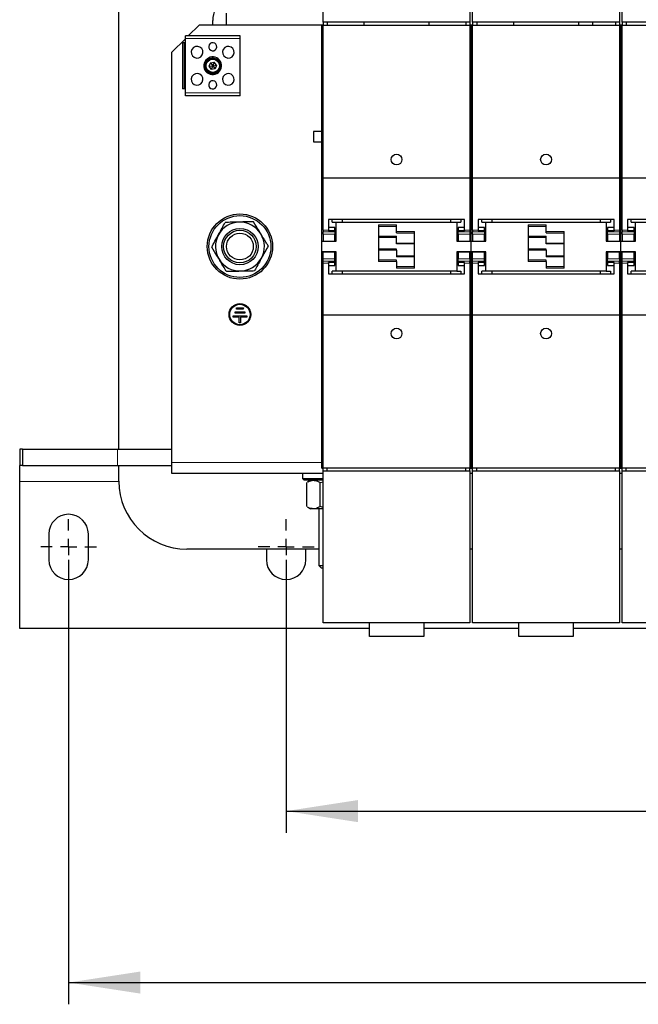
# Model space of a CAD drawing. Header units: millimetres. Extents: x 5 to 418, y 2 to 292.
# Tile 3 of 39: x 69 to 97, y 64 to 110. Entities that reach past the tile are written whole.
import ezdxf

# ---------------------------------------------------------------- set-up
doc = ezdxf.new("R2010")
doc.units = ezdxf.units.MM
doc.layers.add('SLD-0', color=7, linetype='Continuous')
doc.styles.add('SLDTEXTSTYLE0', font='TXT', dxfattribs={"width": 0.605})
doc.dimstyles.new('SLDDIMSTYLE0', dxfattribs={"dimtxt": 3.5, "dimasz": 3.302, "dimexe": 0, "dimexo": 0.0625, "dimgap": 0.875, "dimtad": 1, "dimlfac": 8, "dimrnd": 1e-09, "dimzin": 12, "dimdsep": 46, "dimtxsty": 'SLDTEXTSTYLE0', "dimsah": 1, "dimcen": 0.09, "dimadec": 0, "dimazin": 3, "dimtfac": 1, "dimtofl": 0, "dimtmove": 0, "dimatfit": 3, "dimfxl": 1, "dimfrac": 2, "dimtolj": 1, "dimtzin": 12, "dimarcsym": 0})

# ---------------------------------------------------------------- blocks, each defined once
blk = doc.blocks.new('_D_4')
at = {"layer": 'SLD-0', "color": 7}
for p, q in [((81.285, 84.681), (81.285, 72.125)), ((125.785, 84.681), (125.785, 72.125)), ((81.285, 73.125), (125.785, 73.125))]:
    blk.add_line(p, q, dxfattribs=at)
for points in [[(81.285, 73.125), (84.587, 72.617), (84.587, 73.633)], [(125.785, 73.125), (122.483, 73.633), (122.483, 72.617)]]:
    blk.add_solid(points, dxfattribs=at)
at = {"layer": 'SLD-0', "color": 7, "insert": (99.524, 77.637), "char_height": 3.5, "attachment_point": 1, "style": 'SLDTEXTSTYLE0'}
blk.add_mtext('356', dxfattribs=at)
blk = doc.blocks.new('_D_5')
at = {"layer": 'SLD-0', "color": 7}
for p, q in [((71.285, 84.681), (71.285, 64.24)), ((135.785, 83.994), (135.785, 64.24)), ((71.285, 65.24), (135.785, 65.24))]:
    blk.add_line(p, q, dxfattribs=at)
for points in [[(71.285, 65.24), (74.587, 64.732), (74.587, 65.748)], [(135.785, 65.24), (132.483, 65.748), (132.483, 64.732)]]:
    blk.add_solid(points, dxfattribs=at)
at = {"layer": 'SLD-0', "color": 7, "insert": (99.524, 69.751), "char_height": 3.5, "attachment_point": 1, "style": 'SLDTEXTSTYLE0'}
blk.add_mtext('516', dxfattribs=at)
blk = doc.blocks.new('SW_CENTERMARKSYMBOL_0')
at = {"layer": 'SLD-0', "color": 0}
for p, q in [((0, 0.75), (0, 1.28125)), ((-0.75, 0), (-1.28125, 0)), ((0, 0), (-0.375, 0)), ((0, 0), (0, 0.375)), ((0, 0), (0, -0.375)), ((0, 0), (0.375, 0)), ((0.75, 0), (1.28125, 0)), ((0, -0.75), (0, -1.28125))]:
    blk.add_line(p, q, dxfattribs=at)
blk = doc.blocks.new('SW_CENTERMARKSYMBOL_2')
at = {"layer": 'SLD-0', "color": 0}
for p, q in [((0, 0.75), (0, 1.28125)), ((-0.75, 0), (-1.28125, 0)), ((0, 0), (-0.375, 0)), ((0, 0), (0, 0.375)), ((0, 0), (0, -0.375)), ((0, 0), (0.375, 0)), ((0.75, 0), (1.28125, 0)), ((0, -0.75), (0, -1.28125))]:
    blk.add_line(p, q, dxfattribs=at)
blk = doc.blocks.new('SW_CENTERMARKSYMBOL_3')
at = {"layer": 'SLD-0', "color": 0}
for p, q in [((0, 0.75), (0, 1.28125)), ((-0.75, 0), (-1.28125, 0)), ((0, 0), (-0.375, 0)), ((0, 0), (0, 0.375)), ((0, 0), (0, -0.375)), ((0, 0), (0.375, 0)), ((0.75, 0), (1.28125, 0)), ((0, -0.75), (0, -1.28125))]:
    blk.add_line(p, q, dxfattribs=at)

msp = doc.modelspace()

# ---------------------------------------------------------------- linework, layer by layer
at = {"color": 7, "linetype": 'Continuous', "lineweight": 25}
for p, q in [((82.9847, 109.4002), (82.9847, 116.4002)), ((89.7347, 116.4002), (89.7347, 109.4002)), ((89.8597, 109.4002), (89.8597, 116.4002)), ((96.6097, 116.4002), (96.6097, 109.4002)), ((96.7347, 109.4002), (96.7347, 116.4002)), ((73.5972, 89.7752), (73.5972, 110.4377)), ((78.5347, 109.8127), (78.5347, 109.2752)), ((77.2847, 109.2752), (76.7847, 108.7752)), ((82.9222, 109.2752), (77.2847, 109.2752)), ((77.9097, 109.2752), (77.9097, 109.4815)), ((82.9847, 109.2752), (82.9222, 109.2752)), ((82.9222, 108.1315), (82.9222, 109.2752)), ((89.7347, 109.4002), (82.9847, 109.4002)), ((82.9847, 109.4002), (82.9847, 109.2752)), ((82.9847, 109.2752), (89.7347, 109.2752)), ((82.9847, 102.2499), (82.9847, 109.2752)), ((83.1722, 109.4002), (83.1722, 109.2752)), ((84.8597, 109.4002), (84.8597, 109.2752)), ((87.8597, 109.2752), (87.8597, 109.4002)), ((89.5472, 109.4002), (89.5472, 109.2752)), ((89.7347, 109.4002), (89.7347, 109.2752)), ((89.7347, 109.2752), (89.7347, 102.2499)), ((89.7972, 109.2752), (89.7347, 109.2752)), ((89.7972, 108.1315), (89.7972, 109.2752)), ((89.8597, 109.2752), (89.7972, 109.2752)), ((96.6097, 109.4002), (89.8597, 109.4002)), ((89.8597, 109.4002), (89.8597, 109.2752)), ((89.8597, 109.2752), (96.6097, 109.2752)), ((89.8597, 102.2499), (89.8597, 109.2752)), ((90.0472, 109.4002), (90.0472, 109.2752)), ((91.7347, 109.4002), (91.7347, 109.2752)), ((94.7347, 109.2752), (94.7347, 109.4002)), ((95.3847, 109.2752), (95.3847, 109.4002)), ((96.4222, 109.4002), (96.4222, 109.2752)), ((96.6097, 109.4002), (96.6097, 109.2752)), ((96.6097, 109.2752), (96.6097, 102.2499)), ((96.6722, 109.2752), (96.6097, 109.2752)), ((96.7347, 109.2752), (96.6722, 109.2752)), ((96.6722, 108.1315), (96.6722, 109.2752)), ((103.4847, 109.4002), (96.7347, 109.4002)), ((96.7347, 109.4002), (96.7347, 109.2752)), ((96.7347, 109.2752), (103.4847, 109.2752)), ((96.7347, 102.2499), (96.7347, 109.2752)), ((96.9222, 109.4002), (96.9222, 109.2752)), ((79.166, 108.7752), (76.6535, 108.7752)), ((76.6535, 108.6502), (76.6535, 108.7752)), ((79.166, 108.6502), (79.166, 108.7752)), ((76.6535, 108.644), (76.0347, 108.0252)), ((76.5222, 108.4533), (76.5222, 106.3471)), ((76.5972, 108.4533), (76.5222, 108.4533)), ((76.5972, 108.4533), (76.5972, 106.3471)), ((76.6535, 108.4533), (76.5972, 108.4533)), ((76.6535, 106.1502), (76.6535, 108.6502)), ((79.166, 106.1502), (79.166, 108.6502)), ((76.0347, 89.1502), (76.0347, 108.0252)), ((82.9222, 100.5265), (82.9222, 108.1315)), ((82.9847, 108.1315), (82.9222, 108.1315)), ((89.7347, 108.1315), (89.7972, 108.1315)), ((89.7972, 100.5265), (89.7972, 108.1315)), ((89.8597, 108.1315), (89.7972, 108.1315)), ((96.6097, 108.1315), (96.6722, 108.1315)), ((96.6722, 100.5265), (96.6722, 108.1315)), ((96.7347, 108.1315), (96.6722, 108.1315)), ((77.8, 107.5434), (77.7308, 107.3767)), ((77.7308, 107.3767), (77.9097, 107.4002)), ((77.7308, 107.3767), (77.8406, 107.2335)), ((77.8, 107.5434), (77.9788, 107.5669)), ((77.8, 107.5434), (77.9097, 107.4002)), ((77.9097, 107.4002), (77.8406, 107.2335)), ((77.9788, 107.5669), (77.9097, 107.4002)), ((77.9097, 107.4002), (78.0886, 107.4237)), ((77.9097, 107.4002), (78.0195, 107.257)), ((78.0886, 107.4237), (77.9788, 107.5669)), ((78.0886, 107.4237), (78.0195, 107.257)), ((78.0195, 107.257), (77.8406, 107.2335)), ((76.5972, 106.3471), (76.5222, 106.3471)), ((76.6535, 106.3471), (76.5972, 106.3471)), ((76.6535, 106.0252), (76.6535, 106.1502)), ((79.166, 106.0252), (76.6535, 106.0252)), ((79.166, 106.0252), (79.166, 106.1502)), ((82.9222, 104.374), (82.541, 104.374)), ((82.541, 104.374), (82.541, 103.9015)), ((82.541, 103.9015), (82.9222, 103.9015)), ((82.9847, 102.2499), (89.7347, 102.2499)), ((82.9847, 99.8459), (82.9847, 102.2499)), ((89.7347, 102.2499), (89.7347, 99.8459)), ((89.8597, 102.2499), (96.6097, 102.2499)), ((89.8597, 99.8459), (89.8597, 102.2499)), ((96.6097, 102.2499), (96.6097, 99.8459)), ((96.7347, 102.2499), (103.4847, 102.2499)), ((96.7347, 99.8459), (96.7347, 102.2499)), ((82.9222, 100.5265), (82.9847, 100.5265)), ((82.9222, 99.8712), (82.9222, 100.5265)), ((89.7972, 100.5265), (89.7347, 100.5265)), ((89.7972, 99.8712), (89.7972, 100.5265)), ((89.7972, 100.5265), (89.8597, 100.5265)), ((96.6722, 100.5265), (96.6097, 100.5265)), ((96.6722, 100.5265), (96.7347, 100.5265)), ((96.6722, 99.8712), (96.6722, 100.5265)), ((89.4847, 100.338), (83.2347, 100.338)), ((83.2347, 100.338), (83.2347, 99.8459)), ((83.4035, 100.2127), (83.4035, 100.338)), ((83.4035, 100.2127), (83.591, 100.2127)), ((83.591, 99.3377), (83.591, 100.2127)), ((83.591, 100.2127), (89.1285, 100.2127)), ((83.8597, 100.338), (83.8597, 100.2127)), ((85.5347, 100.0877), (85.5347, 98.4002)), ((86.3597, 99.7752), (86.3597, 100.0877)), ((88.8597, 100.2127), (88.8597, 100.338)), ((89.1285, 100.2127), (89.1285, 99.3377)), ((89.1285, 100.2127), (89.316, 100.2127)), ((89.316, 100.338), (89.316, 100.2127)), ((89.4847, 99.8459), (89.4847, 100.338)), ((96.3597, 100.338), (90.1097, 100.338)), ((90.1097, 100.338), (90.1097, 99.8459)), ((90.2785, 100.2127), (90.2785, 100.338)), ((90.2785, 100.2127), (90.466, 100.2127)), ((90.466, 99.3377), (90.466, 100.2127)), ((90.466, 100.2127), (96.0035, 100.2127)), ((90.7347, 100.338), (90.7347, 100.2127)), ((92.4097, 100.0877), (92.4097, 98.4002)), ((93.2347, 99.7752), (93.2347, 100.0877)), ((95.7347, 100.2127), (95.7347, 100.338)), ((96.0035, 100.2127), (96.0035, 99.3377)), ((96.0035, 100.2127), (96.191, 100.2127)), ((96.191, 100.338), (96.191, 100.2127)), ((96.3597, 99.8459), (96.3597, 100.338)), ((103.2347, 100.338), (96.9847, 100.338)), ((96.9847, 100.338), (96.9847, 99.8459)), ((97.1535, 100.2127), (97.1535, 100.338)), ((97.1535, 100.2127), (97.341, 100.2127)), ((97.341, 99.3377), (97.341, 100.2127)), ((97.341, 100.2127), (102.8785, 100.2127)), ((82.9222, 99.3377), (82.9222, 99.8712)), ((82.9847, 99.8459), (82.9847, 99.7575)), ((82.9847, 99.6502), (82.9847, 99.7575)), ((82.9847, 99.6502), (82.9847, 99.3408)), ((83.5285, 99.9596), (83.2347, 99.9596)), ((83.2347, 99.8459), (83.2347, 99.8142)), ((83.2347, 99.8249), (83.5285, 99.8249)), ((83.2347, 99.8142), (83.5285, 99.8142)), ((83.5285, 99.8249), (83.5285, 99.9596)), ((83.5285, 99.8142), (83.5285, 99.8249)), ((83.5285, 99.8142), (83.5285, 99.7575)), ((83.5285, 99.7575), (83.5285, 99.6502)), ((83.5285, 99.3408), (83.5285, 99.6502)), ((85.5347, 100.0252), (86.3597, 100.0252)), ((86.3597, 99.7127), (86.3597, 99.7752)), ((86.3597, 99.7127), (87.1847, 99.7127)), ((87.1847, 98.0877), (87.1847, 99.7752)), ((89.4847, 99.9596), (89.191, 99.9596)), ((89.191, 99.9596), (89.191, 99.8249)), ((89.191, 99.8249), (89.191, 99.8142)), ((89.191, 99.8249), (89.4847, 99.8249)), ((89.191, 99.8142), (89.191, 99.7575)), ((89.191, 99.8142), (89.4847, 99.8142)), ((89.191, 99.6502), (89.191, 99.7575)), ((89.191, 99.6502), (89.191, 99.3408)), ((89.4847, 99.8459), (89.4847, 99.8142)), ((89.7347, 99.8459), (89.7347, 99.7575)), ((89.7347, 99.7575), (89.7347, 99.6502)), ((89.7347, 99.6502), (89.7347, 99.3408)), ((89.7972, 99.3377), (89.7972, 99.8712)), ((89.8597, 99.8459), (89.8597, 99.7575)), ((89.8597, 99.6502), (89.8597, 99.7575)), ((89.8597, 99.6502), (89.8597, 99.3408)), ((90.4035, 99.9596), (90.1097, 99.9596)), ((90.1097, 99.8459), (90.1097, 99.8142)), ((90.1097, 99.8249), (90.4035, 99.8249)), ((90.1097, 99.8142), (90.4035, 99.8142)), ((90.4035, 99.8249), (90.4035, 99.9596)), ((90.4035, 99.8142), (90.4035, 99.8249)), ((90.4035, 99.8142), (90.4035, 99.7575)), ((90.4035, 99.7575), (90.4035, 99.6502)), ((90.4035, 99.3408), (90.4035, 99.6502)), ((92.4097, 100.0252), (93.2347, 100.0252)), ((93.2347, 99.7127), (93.2347, 99.7752)), ((93.2347, 99.7127), (94.0597, 99.7127)), ((94.0597, 98.0877), (94.0597, 99.7752)), ((96.3597, 99.9596), (96.066, 99.9596)), ((96.066, 99.9596), (96.066, 99.8249)), ((96.066, 99.8249), (96.066, 99.8142)), ((96.066, 99.8249), (96.3597, 99.8249)), ((96.066, 99.8142), (96.066, 99.7575)), ((96.066, 99.8142), (96.3597, 99.8142)), ((96.066, 99.6502), (96.066, 99.7575)), ((96.066, 99.6502), (96.066, 99.3408)), ((96.3597, 99.8459), (96.3597, 99.8142)), ((96.6097, 99.8459), (96.6097, 99.7575)), ((96.6097, 99.7575), (96.6097, 99.6502)), ((96.6097, 99.6502), (96.6097, 99.3408)), ((96.6722, 99.3377), (96.6722, 99.8712)), ((96.7347, 99.8459), (96.7347, 99.7575)), ((96.7347, 99.6502), (96.7347, 99.7575)), ((96.7347, 99.6502), (96.7347, 99.3408)), ((97.2785, 99.9596), (96.9847, 99.9596)), ((96.9847, 99.8459), (96.9847, 99.8142)), ((96.9847, 99.8249), (97.2785, 99.8249)), ((96.9847, 99.8142), (97.2785, 99.8142)), ((97.2785, 99.8249), (97.2785, 99.9596)), ((97.2785, 99.8142), (97.2785, 99.8249)), ((97.2785, 99.8142), (97.2785, 99.7575)), ((97.2785, 99.7575), (97.2785, 99.6502)), ((97.2785, 99.3408), (97.2785, 99.6502)), ((82.9222, 99.3377), (83.591, 99.3377)), ((82.9222, 98.8377), (82.9222, 99.3377)), ((82.9847, 99.3408), (83.5285, 99.3408)), ((85.5347, 99.519), (86.3597, 99.519)), ((86.3597, 99.248), (86.3597, 99.5605)), ((86.3597, 99.2361), (86.3597, 99.248)), ((86.3597, 99.2065), (86.3597, 99.2361)), ((87.1847, 99.2065), (86.3597, 99.2065)), ((89.1285, 99.3377), (89.7972, 99.3377)), ((89.191, 99.3408), (89.7347, 99.3408)), ((89.7972, 98.8377), (89.7972, 99.3377)), ((89.7972, 99.3377), (90.466, 99.3377)), ((89.8597, 99.3408), (90.4035, 99.3408)), ((92.4097, 99.519), (93.2347, 99.519)), ((93.2347, 99.248), (93.2347, 99.5605)), ((93.2347, 99.2361), (93.2347, 99.248)), ((93.2347, 99.2065), (93.2347, 99.2361)), ((94.0597, 99.2065), (93.2347, 99.2065)), ((96.0035, 99.3377), (96.6722, 99.3377)), ((96.066, 99.3408), (96.6097, 99.3408)), ((96.6722, 99.3377), (97.341, 99.3377)), ((96.6722, 98.8377), (96.6722, 99.3377)), ((96.7347, 99.3408), (97.2785, 99.3408)), ((83.591, 98.8377), (82.9222, 98.8377)), ((82.9222, 98.3042), (82.9222, 98.8377)), ((83.5285, 98.8346), (82.9847, 98.8346)), ((82.9847, 98.5252), (82.9847, 98.8346)), ((83.5285, 98.5252), (83.5285, 98.8346)), ((83.591, 97.9627), (83.591, 98.8377)), ((86.3597, 98.969), (85.5347, 98.969)), ((86.3597, 98.9393), (86.3597, 98.969)), ((86.3597, 98.9274), (86.3597, 98.9393)), ((86.3597, 98.9274), (86.3597, 98.6149)), ((89.1285, 98.8377), (89.1285, 97.9627)), ((89.7972, 98.8377), (89.1285, 98.8377)), ((89.7347, 98.8346), (89.191, 98.8346)), ((89.191, 98.8346), (89.191, 98.5252)), ((89.7347, 98.5252), (89.7347, 98.8346)), ((89.7972, 98.3042), (89.7972, 98.8377)), ((90.466, 98.8377), (89.7972, 98.8377)), ((90.4035, 98.8346), (89.8597, 98.8346)), ((89.8597, 98.5252), (89.8597, 98.8346)), ((90.4035, 98.5252), (90.4035, 98.8346)), ((90.466, 97.9627), (90.466, 98.8377)), ((93.2347, 98.969), (92.4097, 98.969)), ((93.2347, 98.9393), (93.2347, 98.969)), ((93.2347, 98.9274), (93.2347, 98.9393)), ((93.2347, 98.9274), (93.2347, 98.6149)), ((96.6722, 98.8377), (96.0035, 98.8377)), ((96.0035, 98.8377), (96.0035, 97.9627)), ((96.6097, 98.8346), (96.066, 98.8346)), ((96.066, 98.8346), (96.066, 98.5252)), ((96.6097, 98.5252), (96.6097, 98.8346)), ((97.341, 98.8377), (96.6722, 98.8377)), ((96.6722, 98.3042), (96.6722, 98.8377)), ((97.2785, 98.8346), (96.7347, 98.8346)), ((96.7347, 98.5252), (96.7347, 98.8346)), ((97.2785, 98.5252), (97.2785, 98.8346)), ((97.341, 97.9627), (97.341, 98.8377)), ((82.9222, 97.6489), (82.9222, 98.3042)), ((82.9847, 98.4179), (82.9847, 98.5252)), ((82.9847, 98.3295), (82.9847, 98.4179)), ((82.9847, 95.9255), (82.9847, 98.3295)), ((83.5285, 98.3612), (83.2347, 98.3612)), ((83.2347, 98.3295), (83.2347, 98.3612)), ((83.5285, 98.3505), (83.2347, 98.3505)), ((83.2347, 98.3295), (83.2347, 97.8374)), ((83.5285, 98.4179), (83.5285, 98.5252)), ((83.5285, 98.3612), (83.5285, 98.4179)), ((83.5285, 98.3505), (83.5285, 98.3612)), ((83.5285, 98.2158), (83.5285, 98.3505)), ((86.3597, 98.4627), (85.5347, 98.4627)), ((86.3597, 98.6565), (87.1847, 98.6565)), ((86.3597, 98.4002), (86.3597, 98.4627)), ((86.3597, 98.4002), (86.3597, 98.0877)), ((89.191, 98.4179), (89.191, 98.5252)), ((89.191, 98.3612), (89.191, 98.4179)), ((89.4847, 98.3612), (89.191, 98.3612)), ((89.191, 98.3612), (89.191, 98.3505)), ((89.4847, 98.3505), (89.191, 98.3505)), ((89.191, 98.3505), (89.191, 98.2158)), ((89.4847, 98.3295), (89.4847, 98.3612)), ((89.4847, 97.8374), (89.4847, 98.3295)), ((89.7347, 98.5252), (89.7347, 98.4179)), ((89.7347, 98.3295), (89.7347, 98.4179)), ((89.7347, 98.3295), (89.7347, 95.9255)), ((89.7972, 97.6489), (89.7972, 98.3042)), ((89.8597, 98.4179), (89.8597, 98.5252)), ((89.8597, 98.3295), (89.8597, 98.4179)), ((89.8597, 95.9255), (89.8597, 98.3295)), ((90.4035, 98.3612), (90.1097, 98.3612)), ((90.1097, 98.3295), (90.1097, 98.3612)), ((90.4035, 98.3505), (90.1097, 98.3505)), ((90.1097, 98.3295), (90.1097, 97.8374)), ((90.4035, 98.4179), (90.4035, 98.5252)), ((90.4035, 98.3612), (90.4035, 98.4179)), ((90.4035, 98.3505), (90.4035, 98.3612)), ((90.4035, 98.2158), (90.4035, 98.3505)), ((93.2347, 98.4627), (92.4097, 98.4627)), ((93.2347, 98.6565), (94.0597, 98.6565)), ((93.2347, 98.4002), (93.2347, 98.4627)), ((93.2347, 98.4002), (93.2347, 98.0877)), ((96.066, 98.4179), (96.066, 98.5252)), ((96.066, 98.3612), (96.066, 98.4179)), ((96.3597, 98.3612), (96.066, 98.3612)), ((96.066, 98.3612), (96.066, 98.3505)), ((96.3597, 98.3505), (96.066, 98.3505)), ((96.066, 98.3505), (96.066, 98.2158)), ((96.3597, 98.3295), (96.3597, 98.3612)), ((96.3597, 97.8374), (96.3597, 98.3295)), ((96.6097, 98.5252), (96.6097, 98.4179)), ((96.6097, 98.3295), (96.6097, 98.4179)), ((96.6097, 98.3295), (96.6097, 95.9255)), ((96.6722, 97.6489), (96.6722, 98.3042)), ((96.7347, 98.4179), (96.7347, 98.5252)), ((96.7347, 98.3295), (96.7347, 98.4179)), ((96.7347, 95.9255), (96.7347, 98.3295)), ((97.2785, 98.3612), (96.9847, 98.3612)), ((96.9847, 98.3295), (96.9847, 98.3612)), ((97.2785, 98.3505), (96.9847, 98.3505)), ((96.9847, 98.3295), (96.9847, 97.8374)), ((97.2785, 98.4179), (97.2785, 98.5252)), ((97.2785, 98.3612), (97.2785, 98.4179)), ((97.2785, 98.3505), (97.2785, 98.3612)), ((97.2785, 98.2158), (97.2785, 98.3505)), ((83.2347, 98.2158), (83.5285, 98.2158)), ((83.2347, 97.8374), (89.4847, 97.8374)), ((83.591, 97.9627), (83.4035, 97.9627)), ((83.4035, 97.8374), (83.4035, 97.9627)), ((89.1285, 97.9627), (83.591, 97.9627)), ((83.8597, 97.9627), (83.8597, 97.8374)), ((87.1847, 98.1502), (86.3597, 98.1502)), ((88.8597, 97.8374), (88.8597, 97.9627)), ((89.1285, 97.9627), (89.316, 97.9627)), ((89.191, 98.2158), (89.4847, 98.2158)), ((89.316, 97.9627), (89.316, 97.8374)), ((90.1097, 98.2158), (90.4035, 98.2158)), ((90.1097, 97.8374), (96.3597, 97.8374)), ((90.466, 97.9627), (90.2785, 97.9627)), ((90.2785, 97.8374), (90.2785, 97.9627)), ((96.0035, 97.9627), (90.466, 97.9627)), ((90.7347, 97.9627), (90.7347, 97.8374)), ((94.0597, 98.1502), (93.2347, 98.1502)), ((95.7347, 97.8374), (95.7347, 97.9627)), ((96.0035, 97.9627), (96.191, 97.9627)), ((96.066, 98.2158), (96.3597, 98.2158)), ((96.191, 97.9627), (96.191, 97.8374)), ((96.9847, 98.2158), (97.2785, 98.2158)), ((96.9847, 97.8374), (103.2347, 97.8374)), ((97.341, 97.9627), (97.1535, 97.9627)), ((97.1535, 97.8374), (97.1535, 97.9627)), ((102.8785, 97.9627), (97.341, 97.9627)), ((82.9222, 90.044), (82.9222, 97.6489)), ((82.9847, 97.6489), (82.9222, 97.6489)), ((89.7347, 97.6489), (89.7972, 97.6489)), ((89.7972, 90.044), (89.7972, 97.6489)), ((89.8597, 97.6489), (89.7972, 97.6489)), ((96.6097, 97.6489), (96.6722, 97.6489)), ((96.6722, 90.044), (96.6722, 97.6489)), ((96.7347, 97.6489), (96.6722, 97.6489)), ((78.9411, 96.0243), (78.9412, 96.0868)), ((79.3786, 96.0236), (78.9411, 96.0243)), ((78.9412, 96.0868), (79.3787, 96.0861)), ((79.0039, 96.2117), (79.004, 96.2742)), ((79.3164, 96.2112), (79.0039, 96.2117)), ((79.004, 96.2742), (79.3165, 96.2737)), ((79.3165, 96.2737), (79.3164, 96.2112)), ((79.3787, 96.0861), (79.3786, 96.0236)), ((78.847, 95.837), (78.8471, 95.8995)), ((79.1283, 95.8365), (78.847, 95.837)), ((78.8471, 95.8995), (79.4721, 95.8984)), ((79.1278, 95.5865), (79.1283, 95.8365)), ((79.1903, 95.5864), (79.1278, 95.5865)), ((79.1908, 95.8364), (79.1903, 95.5864)), ((79.472, 95.8359), (79.1908, 95.8364)), ((79.4721, 95.8984), (79.472, 95.8359)), ((89.7347, 95.9255), (82.9847, 95.9255)), ((82.9847, 88.9002), (82.9847, 95.9255)), ((89.7347, 95.9255), (89.7347, 88.9002)), ((96.6097, 95.9255), (89.8597, 95.9255)), ((89.8597, 88.9002), (89.8597, 95.9255)), ((96.6097, 95.9255), (96.6097, 88.9002)), ((103.4847, 95.9255), (96.7347, 95.9255)), ((96.7347, 88.9002), (96.7347, 95.9255)), ((69.0347, 89.7752), (69.0347, 89.0252)), ((69.1597, 89.7752), (69.0347, 89.7752)), ((69.1597, 89.7752), (69.1597, 89.0252)), ((69.1597, 89.7752), (73.5347, 89.7752)), ((73.5347, 89.7752), (76.0347, 89.7752)), ((82.9847, 90.044), (82.9222, 90.044)), ((82.9222, 88.9002), (82.9222, 90.044)), ((89.7972, 90.044), (89.7347, 90.044)), ((89.7972, 88.9002), (89.7972, 90.044)), ((89.8597, 90.044), (89.7972, 90.044)), ((96.6722, 90.044), (96.6097, 90.044)), ((96.7347, 90.044), (96.6722, 90.044)), ((96.6722, 88.9002), (96.6722, 90.044)), ((69.1597, 89.0252), (69.0347, 89.0252)), ((69.0347, 88.2752), (69.0347, 89.0252)), ((69.1597, 89.0252), (73.5347, 89.0252)), ((73.5347, 89.0252), (76.0347, 89.0252)), ((73.5972, 88.294), (73.5972, 89.0252)), ((76.0347, 88.6502), (76.0347, 89.1502)), ((82.9222, 88.9002), (82.9847, 88.9002)), ((89.7347, 88.9002), (82.9847, 88.9002)), ((82.9847, 88.7752), (82.9847, 88.9002)), ((82.9847, 88.7752), (89.7347, 88.7752)), ((82.9847, 81.7752), (82.9847, 88.7752)), ((83.1722, 88.7752), (83.1722, 88.9002)), ((89.5472, 88.7752), (89.5472, 88.9002)), ((89.7347, 88.7752), (89.7347, 88.9002)), ((89.7347, 88.9002), (89.7972, 88.9002)), ((89.7347, 88.7752), (89.7347, 81.7752)), ((89.7972, 88.9002), (89.8597, 88.9002)), ((96.6097, 88.9002), (89.8597, 88.9002)), ((89.8597, 88.7752), (89.8597, 88.9002)), ((89.8597, 88.7752), (96.6097, 88.7752)), ((89.8597, 81.7752), (89.8597, 88.7752)), ((90.0472, 88.7752), (90.0472, 88.9002)), ((96.4222, 88.7752), (96.4222, 88.9002)), ((96.6097, 88.7752), (96.6097, 88.9002)), ((96.6097, 88.9002), (96.6722, 88.9002)), ((96.6097, 88.7752), (96.6097, 81.7752)), ((96.6722, 88.9002), (96.7347, 88.9002)), ((103.4847, 88.9002), (96.7347, 88.9002)), ((96.7347, 88.7752), (96.7347, 88.9002)), ((96.7347, 88.7752), (103.4847, 88.7752)), ((96.7347, 81.7752), (96.7347, 88.7752)), ((96.9222, 88.7752), (96.9222, 88.9002)), ((82.9847, 88.6502), (76.0347, 88.6502)), ((82.0347, 88.6502), (82.0347, 88.4158)), ((82.0347, 88.4158), (82.1129, 88.3377)), ((82.0347, 88.4158), (82.9847, 88.4158)), ((82.9847, 88.3377), (82.1129, 88.3377)), ((82.4097, 88.3377), (82.2592, 88.2508)), ((89.8597, 88.6502), (89.7347, 88.6502)), ((96.7347, 88.6502), (96.6097, 88.6502)), ((69.0347, 81.5252), (69.0347, 88.2752)), ((82.2364, 87.1257), (82.2364, 88.2372)), ((82.8487, 88.2372), (82.9847, 88.2684)), ((82.8487, 87.1257), (82.8487, 88.2372)), ((82.2592, 87.1121), (82.4097, 87.0252)), ((82.5425, 87.0252), (82.4097, 87.0252)), ((82.9847, 87.0252), (82.5425, 87.0252)), ((82.7847, 87.0252), (82.7847, 84.419)), ((82.9847, 87.094), (82.8487, 87.1257)), ((70.3785, 85.869), (70.3785, 84.6815)), ((72.191, 84.6815), (72.191, 85.869)), ((82.7847, 85.169), (76.7222, 85.169)), ((80.3785, 85.169), (80.3785, 84.6815)), ((82.191, 84.6815), (82.191, 85.169)), ((89.8597, 85.169), (89.7347, 85.169)), ((96.7222, 85.169), (96.6097, 85.171)), ((96.7347, 85.169), (96.7222, 85.169)), ((82.7847, 84.419), (82.9097, 84.294)), ((82.7847, 84.419), (82.9847, 84.419)), ((82.9847, 84.294), (82.9097, 84.294)), ((85.1097, 81.5252), (69.0347, 81.5252)), ((89.7347, 81.7752), (82.9847, 81.7752)), ((85.1097, 81.1502), (85.1097, 81.7752)), ((87.6097, 81.7752), (87.6097, 81.1502)), ((91.9847, 81.5252), (87.6097, 81.5252)), ((96.6097, 81.7752), (89.8597, 81.7752)), ((91.9847, 81.1502), (91.9847, 81.7752)), ((94.4847, 81.7752), (94.4847, 81.1502)), ((98.8597, 81.5252), (94.4847, 81.5252)), ((103.4847, 81.7752), (96.7347, 81.7752)), ((87.6097, 81.1502), (85.1097, 81.1502)), ((94.4847, 81.1502), (91.9847, 81.1502))]:
    msp.add_line(p, q, dxfattribs=at)
at = {"color": 7, "linetype": 'Continuous', "lineweight": 18}
for p, q in [((79.166, 108.6502), (76.6535, 108.6502)), ((77.7449, 107.7019), (77.7337, 107.7224)), ((78.0745, 107.0985), (78.0858, 107.078)), ((79.166, 106.1502), (76.6535, 106.1502)), ((86.3597, 100.0877), (85.5347, 100.0877)), ((93.2347, 100.0877), (92.4097, 100.0877)), ((82.9222, 99.8712), (82.9847, 99.8712)), ((83.2347, 99.8459), (82.9847, 99.8459)), ((83.5285, 99.7575), (82.9847, 99.7575)), ((83.5285, 99.6502), (82.9847, 99.6502)), ((83.5285, 99.8712), (83.591, 99.8712)), ((87.1847, 99.7752), (86.3597, 99.7752)), ((89.1285, 99.8712), (89.191, 99.8712)), ((89.191, 99.7575), (89.7347, 99.7575)), ((89.7347, 99.6502), (89.191, 99.6502)), ((89.7347, 99.8459), (89.4847, 99.8459)), ((89.7347, 99.8712), (89.7972, 99.8712)), ((89.7972, 99.8712), (89.8597, 99.8712)), ((90.1097, 99.8459), (89.8597, 99.8459)), ((90.4035, 99.7575), (89.8597, 99.7575)), ((90.4035, 99.6502), (89.8597, 99.6502)), ((90.4035, 99.8712), (90.466, 99.8712)), ((94.0597, 99.7752), (93.2347, 99.7752)), ((96.0035, 99.8712), (96.066, 99.8712)), ((96.066, 99.7575), (96.6097, 99.7575)), ((96.6097, 99.6502), (96.066, 99.6502)), ((96.6097, 99.8459), (96.3597, 99.8459)), ((96.6097, 99.8712), (96.6722, 99.8712)), ((96.6722, 99.8712), (96.7347, 99.8712)), ((96.9847, 99.8459), (96.7347, 99.8459)), ((97.2785, 99.7575), (96.7347, 99.7575)), ((97.2785, 99.6502), (96.7347, 99.6502)), ((97.2785, 99.8712), (97.341, 99.8712)), ((86.3597, 99.5605), (85.5347, 99.5605)), ((85.5347, 99.5486), (86.3597, 99.5486)), ((87.1847, 99.248), (86.3597, 99.248)), ((86.3597, 99.2361), (87.1847, 99.2361)), ((93.2347, 99.5605), (92.4097, 99.5605)), ((92.4097, 99.5486), (93.2347, 99.5486)), ((94.0597, 99.248), (93.2347, 99.248)), ((93.2347, 99.2361), (94.0597, 99.2361)), ((86.3597, 98.9393), (85.5347, 98.9393)), ((85.5347, 98.9274), (86.3597, 98.9274)), ((93.2347, 98.9393), (92.4097, 98.9393)), ((92.4097, 98.9274), (93.2347, 98.9274)), ((82.9847, 98.3042), (82.9222, 98.3042)), ((82.9847, 98.5252), (83.5285, 98.5252)), ((83.5285, 98.4179), (82.9847, 98.4179)), ((82.9847, 98.3295), (83.2347, 98.3295)), ((83.591, 98.3042), (83.5285, 98.3042)), ((85.5347, 98.4002), (86.3597, 98.4002)), ((87.1847, 98.6268), (86.3597, 98.6268)), ((86.3597, 98.6149), (87.1847, 98.6149)), ((89.191, 98.3042), (89.1285, 98.3042)), ((89.191, 98.5252), (89.7347, 98.5252)), ((89.191, 98.4179), (89.7347, 98.4179)), ((89.4847, 98.3295), (89.7347, 98.3295)), ((89.7972, 98.3042), (89.7347, 98.3042)), ((89.8597, 98.3042), (89.7972, 98.3042)), ((89.8597, 98.5252), (90.4035, 98.5252)), ((90.4035, 98.4179), (89.8597, 98.4179)), ((89.8597, 98.3295), (90.1097, 98.3295)), ((90.466, 98.3042), (90.4035, 98.3042)), ((92.4097, 98.4002), (93.2347, 98.4002)), ((94.0597, 98.6268), (93.2347, 98.6268)), ((93.2347, 98.6149), (94.0597, 98.6149)), ((96.066, 98.3042), (96.0035, 98.3042)), ((96.066, 98.5252), (96.6097, 98.5252)), ((96.066, 98.4179), (96.6097, 98.4179)), ((96.3597, 98.3295), (96.6097, 98.3295)), ((96.6722, 98.3042), (96.6097, 98.3042)), ((96.7347, 98.3042), (96.6722, 98.3042)), ((96.7347, 98.5252), (97.2785, 98.5252)), ((97.2785, 98.4179), (96.7347, 98.4179)), ((96.7347, 98.3295), (96.9847, 98.3295)), ((97.341, 98.3042), (97.2785, 98.3042)), ((86.3597, 98.0877), (87.1847, 98.0877)), ((93.2347, 98.0877), (94.0597, 98.0877)), ((73.5347, 89.7752), (73.5347, 89.0252)), ((82.9222, 89.1502), (76.0347, 89.1502)), ((73.5973, 88.2752), (69.0347, 88.2752))]:
    msp.add_line(p, q, dxfattribs=at)
at = {"color": 7, "linetype": 'Continuous', "lineweight": 25}
for centre, radius in [((77.9097, 107.4002), 0.3438), ((77.9097, 107.4002), 0.3062), ((86.3597, 103.0883), 0.25), ((93.2347, 103.0883), 0.25), ((79.1597, 99.0877), 1.5), ((79.1597, 99.0877), 1.4219), ((79.1597, 99.0877), 0.8367), ((79.1597, 99.0877), 0.75), ((79.1597, 99.0877), 0.6158), ((79.1597, 95.9627), 0.5), ((79.1597, 95.9627), 0.4688), ((86.3597, 95.0871), 0.25), ((93.2347, 95.0871), 0.25)]:
    msp.add_circle(centre, radius, dxfattribs=at)
for centre, radius, start, end in [((79.1597, 109.4815), 1.25, 130.09301, 180), ((77.191, 108.0252), 0.2687, 61.35211, 241.35211), ((77.191, 108.0252), 0.2687, 241.35211, 61.35211), ((77.9097, 108.2752), 0.1875, 61.35211, 241.35211), ((77.9097, 108.2752), 0.1875, 241.35211, 61.35211), ((78.6285, 108.0252), 0.2687, 61.35211, 241.35211), ((78.6285, 108.0252), 0.2687, 241.35211, 61.35211), ((77.9097, 107.4002), 0.4063, 298.64789, 118.64789), ((77.9097, 107.4002), 0.4063, 118.64789, 298.64789), ((77.191, 106.7752), 0.2687, 61.35211, 241.35211), ((77.191, 106.7752), 0.2687, 241.35211, 61.35211), ((78.6285, 106.7752), 0.2687, 61.35211, 241.35211), ((78.6285, 106.7752), 0.2687, 241.35211, 61.35211), ((77.9097, 106.5252), 0.1875, 61.35211, 241.35211), ((77.9097, 106.5252), 0.1875, 241.35211, 61.35211), ((79.1597, 99.0877), 1.125, 91.37758, 151.37758), ((79.1597, 99.0877), 1.125, 31.37758, 91.37758), ((79.1597, 99.0877), 1.125, 151.37758, 211.37758), ((79.1597, 99.0877), 1.125, 331.37758, 31.37758), ((79.1597, 99.0877), 1.125, 211.37758, 271.37758), ((79.1597, 99.0877), 1.125, 271.37758, 331.37758), ((76.7222, 88.294), 3.125, 180, 270), ((71.2847, 85.869), 0.9062, 0, 180), ((71.2847, 84.6815), 0.9062, 180, 0), ((81.2847, 84.6815), 0.9062, 180, 0)]:
    msp.add_arc(centre, radius, start, end, dxfattribs=at)
at = {"color": 7, "linetype": 'Continuous', "lineweight": 18}
for start, end in [(298.64789, 118.64789), (118.64789, 298.64789)]:
    msp.add_arc((77.9097, 107.4002), 0.3672, start, end, dxfattribs=at)
at = {"color": 7, "linetype": 'Continuous', "lineweight": 25}
for points, knots in [([(78.1722, 99.6266), (78.1796, 99.6401), (78.2354, 99.7425), (78.3407, 99.9354), (78.4355, 100.1091), (78.4834, 100.1968)], [0, 0, 0, 0, 0.07009, 0.5307844, 1, 1, 1, 1]), ([(79.1327, 100.2124), (79.1173, 100.212), (79.0007, 100.2092), (78.781, 100.2039), (78.5832, 100.1992), (78.4834, 100.1968)], [0, 0, 0, 0, 0.07009, 0.5307844, 1, 1, 1, 1]), ([(79.782, 100.228), (79.6766, 100.2255), (79.4637, 100.2203), (79.2437, 100.215), (79.1327, 100.2124)], [0, 0, 0, 0, 0.495458, 1, 1, 1, 1]), ([(80.1202, 99.6735), (80.093, 99.7181), (79.9785, 99.9058), (79.867, 100.0887), (79.782, 100.228)], [0, 0, 0, 0, 0.2381018, 1, 1, 1, 1]), ([(77.8611, 99.0565), (77.9116, 99.1491), (78.0136, 99.336), (78.119, 99.5291), (78.1722, 99.6266)], [0, 0, 0, 0, 0.495458, 1, 1, 1, 1]), ([(80.4584, 99.1189), (80.4343, 99.1585), (80.3241, 99.3391), (80.2096, 99.5268), (80.1202, 99.6735)], [0, 0, 0, 0, 0.2189524, 1, 1, 1, 1]), ([(78.1993, 98.5019), (78.172, 98.5466), (78.0576, 98.7343), (77.946, 98.9171), (77.8611, 99.0565)], [0, 0, 0, 0, 0.2381018, 1, 1, 1, 1]), ([(80.4584, 99.1189), (80.4079, 99.0263), (80.3059, 98.8395), (80.2004, 98.6463), (80.1473, 98.5488)], [0, 0, 0, 0, 0.495458, 1, 1, 1, 1]), ([(78.5374, 97.9474), (78.5133, 97.987), (78.4032, 98.1675), (78.2887, 98.3553), (78.1993, 98.5019)], [0, 0, 0, 0, 0.21895241, 1, 1, 1, 1]), ([(80.1473, 98.5488), (80.1399, 98.5353), (80.084, 98.4329), (79.9787, 98.24), (79.8839, 98.0663), (79.8361, 97.9786)], [0, 0, 0, 0, 0.07009, 0.5307844, 1, 1, 1, 1]), ([(78.5374, 97.9474), (78.6429, 97.9499), (78.8557, 97.9551), (79.0758, 97.9604), (79.1868, 97.963)], [0, 0, 0, 0, 0.495458, 1, 1, 1, 1]), ([(79.1868, 97.963), (79.2022, 97.9634), (79.3187, 97.9662), (79.5385, 97.9715), (79.7363, 97.9762), (79.8361, 97.9786)], [0, 0, 0, 0, 0.07009, 0.5307844, 1, 1, 1, 1]), ([(82.2623, 88.2517), (82.2755, 88.2594), (82.3667, 88.3126), (82.4615, 88.3261), (82.5425, 88.3377)], [0, 0, 0, 0, 0.1452437, 1, 1, 1, 1]), ([(82.5425, 88.3377), (82.5672, 88.3365), (82.6708, 88.3316), (82.7717, 88.278), (82.8487, 88.2372)], [0, 0, 0, 0, 0.2381018, 1, 1, 1, 1]), ([(82.5425, 87.0252), (82.4615, 87.0368), (82.3667, 87.0503), (82.2755, 87.1035), (82.2623, 87.1112)], [0, 0, 0, 0, 0.8547563, 1, 1, 1, 1]), ([(82.8487, 87.1257), (82.7717, 87.0849), (82.6708, 87.0313), (82.5672, 87.0264), (82.5425, 87.0252)], [0, 0, 0, 0, 0.7618982, 1, 1, 1, 1])]:
    msp.add_open_spline(points, degree=3, knots=knots, dxfattribs=at)

# ---------------------------------------------------------------- block references
at = {"layer": 'SLD-0'}
for name, p in [('SW_CENTERMARKSYMBOL_0', (71.2847, 85.2752)), ('SW_CENTERMARKSYMBOL_2', (71.2847, 85.2752)), ('SW_CENTERMARKSYMBOL_3', (81.2847, 85.2752))]:
    msp.add_blockref(name, p, dxfattribs=at)

# ---------------------------------------------------------------- dimensions: what is measured, and where the dimension line sits
at = {"layer": 'SLD-0', "color": 7}
for base, p1, p2, picture, middle in [((135.7847, 65.2396), (71.2847, 84.6815), (135.7847, 83.994), '_D_5', (103.5347, 65.2396)), ((125.7847, 73.1252), (81.2847, 84.6815), (125.7847, 84.6815), '_D_4', (103.5347, 73.1252))]:
    dim = msp.add_linear_dim(base=base, p1=p1, p2=p2, dimstyle='SLDDIMSTYLE0', dxfattribs=at)
    dim.commit()
    dim.dimension.update_dxf_attribs({"geometry": picture, "text_midpoint": middle, "dimtype": 160})

doc.saveas('drawing.dxf')
